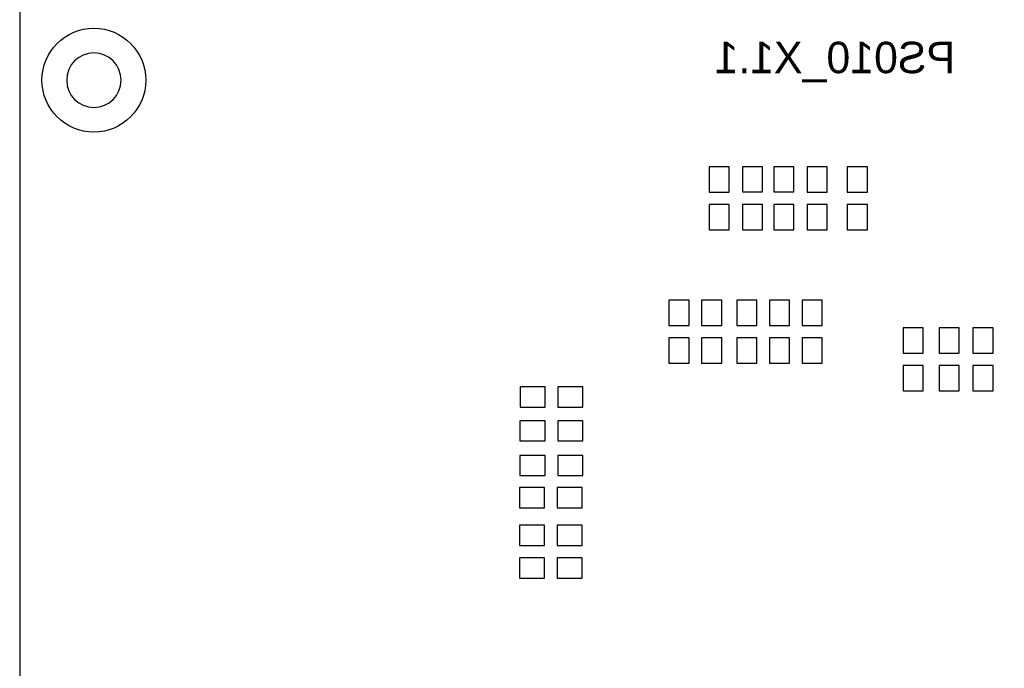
# Model space of a CAD drawing. Extents: x -35 to 121, y -31 to 50.
# Tile 2 of 13: x -35 to 5, y 1 to 27. Entities that reach past the tile are written whole.
import ezdxf
from ezdxf.enums import TextEntityAlignment as Align

# ---------------------------------------------------------------- set-up
doc = ezdxf.new("R2010")
doc.units = 0
for name, color, linetype in [('BG_OUTLINE', 5, 'CONTINUOUS'), ('BG_SILKSCREEN_BOTTOM', 3, 'CONTINUOUS'), ('PIN_BOTTOM', 12, 'CONTINUOUS')]:
    doc.layers.add(name, color=color, linetype=linetype)

msp = doc.modelspace()

# ---------------------------------------------------------------- linework, layer by layer
at = {"layer": 'BG_OUTLINE'}
msp.add_lwpolyline([(72.432367, 49.999544), (13.753541, 49.999544, 0.414214), (13.311835, 49.557838), (13.311835, 47.261526, -0.414214), (12.791669, 46.741359, -0.414214), (12.311837, 47.221191), (12.311837, 49.502974, 0.414214), (11.815267, 49.999544), (-33.091425, 49.999544, 0.414211), (-35.091421, 47.999548), (-35.091421, 38.864438, 0.414214), (-34.626347, 38.399364), (-32.12277, 38.399364, -0.414214), (-31.499556, 37.77615, -0.414214), (-32.090208, 37.185498), (-32.350253, 37.185498), (-34.570213, 37.185752), (-34.684767, 37.185752, 0.414214), (-35.091421, 36.779098), (-35.091421, -28.600502, 0.414214)], format="xyb", dxfattribs=at)
msp.add_lwpolyline([(-30.9912, 24.48245, 1), (-33.191221, 24.48245, 1)], format="xyb", close=True, dxfattribs=at)
at = {"layer": 'PIN_BOTTOM'}
for points in [[(-6.4008, 20.9804), (-7.2136, 20.9804), (-7.2136, 19.9644), (-6.4008, 19.9644)], [(-5.057064, 20.983956), (-5.869864, 20.983956), (-5.869864, 19.967956), (-5.057064, 19.967956)], [(-3.787064, 20.983956), (-4.599864, 20.983956), (-4.599864, 19.967956), (-3.787064, 19.967956)], [(-2.4384, 20.9804), (-3.2512, 20.9804), (-3.2512, 19.9644), (-2.4384, 19.9644)], [(-0.8128, 20.9804), (-1.6256, 20.9804), (-1.6256, 19.9644), (-0.8128, 19.9644)], [(-6.4008, 19.4564), (-7.2136, 19.4564), (-7.2136, 18.4404), (-6.4008, 18.4404)], [(-5.057064, 19.459956), (-5.869864, 19.459956), (-5.869864, 18.443956), (-5.057064, 18.443956)], [(-3.787064, 19.459956), (-4.599864, 19.459956), (-4.599864, 18.443956), (-3.787064, 18.443956)], [(-2.4384, 19.4564), (-3.2512, 19.4564), (-3.2512, 18.4404), (-2.4384, 18.4404)], [(-0.8128, 19.4564), (-1.6256, 19.4564), (-1.6256, 18.4404), (-0.8128, 18.4404)], [(-8.8392, 14.5796), (-8.0264, 14.5796), (-8.0264, 15.5956), (-8.8392, 15.5956)], [(-7.5184, 14.5796), (-6.7056, 14.5796), (-6.7056, 15.5956), (-7.5184, 15.5956)], [(-6.096, 14.5796), (-5.2832, 14.5796), (-5.2832, 15.5956), (-6.096, 15.5956)], [(-4.7752, 14.5796), (-3.9624, 14.5796), (-3.9624, 15.5956), (-4.7752, 15.5956)], [(-3.4544, 14.5796), (-2.6416, 14.5796), (-2.6416, 15.5956), (-3.4544, 15.5956)], [(1.4478, 14.478), (0.635, 14.478), (0.635, 13.462), (1.4478, 13.462)], [(2.8956, 14.478), (2.0828, 14.478), (2.0828, 13.462), (2.8956, 13.462)], [(4.2672, 14.478), (3.4544, 14.478), (3.4544, 13.462), (4.2672, 13.462)], [(-8.8392, 13.0556), (-8.0264, 13.0556), (-8.0264, 14.0716), (-8.8392, 14.0716)], [(-7.5184, 13.0556), (-6.7056, 13.0556), (-6.7056, 14.0716), (-7.5184, 14.0716)], [(-6.096, 13.0556), (-5.2832, 13.0556), (-5.2832, 14.0716), (-6.096, 14.0716)], [(-4.7752, 13.0556), (-3.9624, 13.0556), (-3.9624, 14.0716), (-4.7752, 14.0716)], [(-3.4544, 13.0556), (-2.6416, 13.0556), (-2.6416, 14.0716), (-3.4544, 14.0716)], [(1.4478, 12.954), (0.635, 12.954), (0.635, 11.938), (1.4478, 11.938)], [(2.8956, 12.954), (2.0828, 12.954), (2.0828, 11.938), (2.8956, 11.938)], [(4.2672, 12.954), (3.4544, 12.954), (3.4544, 11.938), (4.2672, 11.938)], [(-14.859, 12.0904), (-14.859, 11.2776), (-13.843, 11.2776), (-13.843, 12.0904)], [(-13.335, 12.0904), (-13.335, 11.2776), (-12.319, 11.2776), (-12.319, 12.0904)], [(-14.861464, 10.722356), (-14.861464, 9.909556), (-13.845464, 9.909556), (-13.845464, 10.722356)], [(-13.337464, 10.722356), (-13.337464, 9.909556), (-12.321464, 9.909556), (-12.321464, 10.722356)], [(-14.861464, 9.325356), (-14.861464, 8.512556), (-13.845464, 8.512556), (-13.845464, 9.325356)], [(-13.337464, 9.325356), (-13.337464, 8.512556), (-12.321464, 8.512556), (-12.321464, 9.325356)], [(-14.8844, 8.0264), (-14.8844, 7.2136), (-13.8684, 7.2136), (-13.8684, 8.0264)], [(-13.3604, 8.0264), (-13.3604, 7.2136), (-12.3444, 7.2136), (-12.3444, 8.0264)], [(-14.8844, 6.5024), (-14.8844, 5.6896), (-13.8684, 5.6896), (-13.8684, 6.5024)], [(-13.3604, 6.5024), (-13.3604, 5.6896), (-12.3444, 5.6896), (-12.3444, 6.5024)], [(-14.8844, 5.1816), (-14.8844, 4.3688), (-13.8684, 4.3688), (-13.8684, 5.1816)], [(-13.3604, 5.1816), (-13.3604, 4.3688), (-12.3444, 4.3688), (-12.3444, 5.1816)]]:
    msp.add_lwpolyline(points, close=True, dxfattribs=at)
msp.add_circle((-32.091198, 24.48245), 2.099996, dxfattribs=at)

# ---------------------------------------------------------------- texts
at = {"layer": 'BG_SILKSCREEN_BOTTOM', "text_generation_flag": 2, "width": 1.02}
msp.add_text('PS010_X1.1', height=1.27, dxfattribs=at).set_placement((-2.1336, 24.765838), align=Align.CENTER)

doc.saveas('drawing.dxf')
